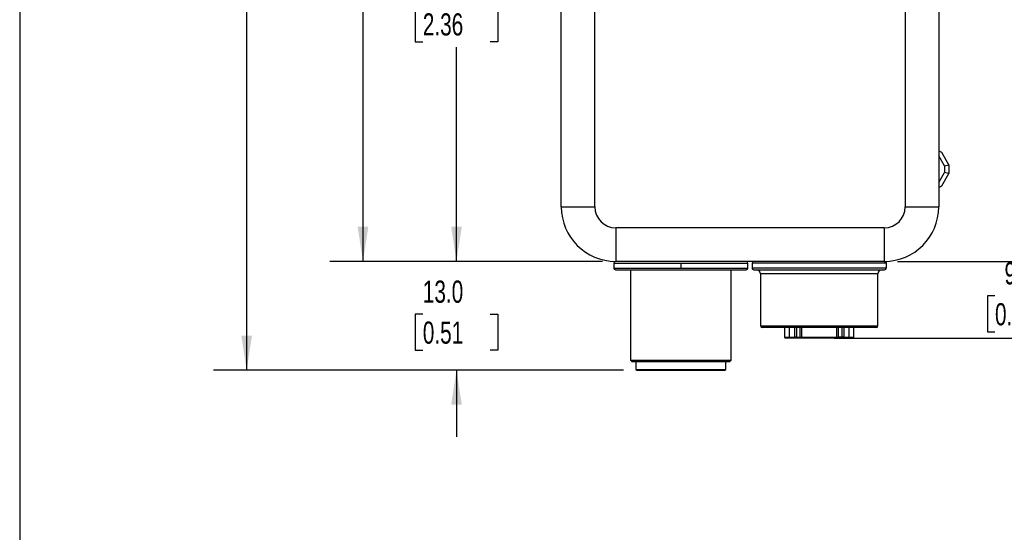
# Model space of a CAD drawing. Header units: millimetres. Extents: x 8 to 341, y 8 to 262.
# Tile 8 of 30: x 8 to 125, y 99 to 161. Entities that reach past the tile are written whole.
import ezdxf

# ---------------------------------------------------------------- set-up
doc = ezdxf.new("R2010")
doc.units = ezdxf.units.MM
doc.header["$LTSCALE"] = 1.25
doc.layers.add('DIMENSIONS', color=140, linetype='Continuous', lineweight=25)
doc.layers.add('TEXT', color=140, linetype='Continuous', lineweight=25)
doc.styles.add('SLDTEXTSTYLE0', font='TXT', dxfattribs={"width": 0.7})
doc.dimstyles.new('SLDDIMSTYLE1', dxfattribs={"dimtxt": 2.69751, "dimasz": 4.1275, "dimexe": 0, "dimexo": 0.0625, "dimgap": 0.674377, "dimtad": 0, "dimtih": 1, "dimtoh": 1, "dimrnd": 1e-09, "dimzin": 4, "dimdsep": 46, "dimtxsty": 'SLDTEXTSTYLE0', "dimsah": 1, "dimcen": 0.09, "dimadec": 0, "dimazin": 1, "dimtfac": 1, "dimtmove": 0, "dimatfit": 0, "dimfxl": 0, "dimfrac": 2, "dimtolj": 1, "dimtzin": 12, "dimarcsym": 0})
doc.dimstyles.new('SLDDIMSTYLE2', dxfattribs={"dimtxt": 2.69751, "dimasz": 4.1275, "dimexe": 0, "dimexo": 0.0625, "dimgap": 0.674377, "dimtad": 0, "dimtih": 1, "dimtoh": 1, "dimrnd": 1e-09, "dimzin": 4, "dimdsep": 46, "dimtxsty": 'SLDTEXTSTYLE0', "dimsah": 1, "dimcen": 0.09, "dimadec": 0, "dimazin": 1, "dimtfac": 1, "dimtofl": 0, "dimtmove": 0, "dimatfit": 3, "dimfxl": 0, "dimfrac": 2, "dimtolj": 1, "dimtzin": 12, "dimarcsym": 0})
doc.dimstyles.new('SLDDIMSTYLE3', dxfattribs={"dimtxt": 2.69751, "dimasz": 4.1275, "dimexe": 0, "dimexo": 0.0625, "dimgap": 0.674377, "dimtad": 0, "dimtih": 1, "dimtoh": 1, "dimrnd": 1e-09, "dimzin": 12, "dimdsep": 46, "dimtxsty": 'SLDTEXTSTYLE0', "dimsah": 1, "dimcen": 0.09, "dimadec": 0, "dimazin": 3, "dimtfac": 1, "dimtmove": 0, "dimatfit": 0, "dimfxl": 0, "dimfrac": 2, "dimtolj": 1, "dimtzin": 12, "dimarcsym": 0})

# ---------------------------------------------------------------- blocks, each defined once
blk = doc.blocks.new('_D_1')
at = {"layer": 'DIMENSIONS'}
for p, q in [((60.01, 131.78), (60.01, 139.72)), ((77.43, 131.78), (56.04, 131.78)), ((56, 125.48), (55.1, 125.48)), ((55.1, 125.48), (55.1, 121.19)), ((64.02, 125.48), (64.93, 125.48)), ((64.93, 125.48), (64.93, 121.19)), ((55.1, 121.19), (56, 121.19)), ((64.93, 121.19), (64.02, 121.19)), ((79.93, 118.78), (56.04, 118.78)), ((60.01, 118.78), (60.01, 110.85))]:
    blk.add_line(p, q, dxfattribs=at)
for points in [[(60.01, 131.78), (60.65, 135.91), (59.38, 135.91)], [(60.01, 118.78), (59.38, 114.66), (60.65, 114.66)]]:
    blk.add_solid(points, dxfattribs=at)
at = {"layer": 'DIMENSIONS', "char_height": 2.646, "attachment_point": 1, "style": 'SLDTEXTSTYLE0'}
for s, insert in [('13.0', (56, 129.49)), ('0.51', (56, 124.6))]:
    blk.add_mtext(s, dxfattribs=dict(at, insert=insert))
blk = doc.blocks.new('_D_2')
at = {"layer": 'DIMENSIONS'}
for p, q in [((69.64, 191.78), (56.04, 191.78)), ((60.01, 191.78), (60.01, 167.16)), ((56, 162.27), (55.1, 162.27)), ((55.1, 162.27), (55.1, 157.98)), ((64.02, 162.27), (64.93, 162.27)), ((64.93, 162.27), (64.93, 157.98)), ((55.1, 157.98), (56, 157.98)), ((60.01, 131.78), (60.01, 157.37)), ((64.93, 157.98), (64.02, 157.98)), ((77.43, 131.78), (56.04, 131.78))]:
    blk.add_line(p, q, dxfattribs=at)
for points in [[(60.01, 191.78), (59.38, 187.66), (60.65, 187.66)], [(60.01, 131.78), (60.65, 135.91), (59.38, 135.91)]]:
    blk.add_solid(points, dxfattribs=at)
at = {"layer": 'DIMENSIONS', "char_height": 2.646, "attachment_point": 1, "style": 'SLDTEXTSTYLE0'}
for s, insert in [('60.0', (56, 166.28)), ('2.36', (56, 161.39))]:
    blk.add_mtext(s, dxfattribs=dict(at, insert=insert))
blk = doc.blocks.new('_D_4')
at = {"layer": 'DIMENSIONS'}
for p, q in [((77.43, 216.78), (31.03, 216.78)), ((35, 216.78), (35, 180.58)), ((30.99, 175.69), (30.08, 175.69)), ((30.08, 175.69), (30.08, 171.4)), ((39, 175.69), (39.91, 175.69)), ((39.91, 175.69), (39.91, 171.4)), ((30.08, 171.4), (30.99, 171.4)), ((39.91, 171.4), (39, 171.4)), ((35, 118.78), (35, 170.8)), ((79.93, 118.78), (31.03, 118.78))]:
    blk.add_line(p, q, dxfattribs=at)
for points in [[(35, 216.78), (34.36, 212.66), (35.63, 212.66)], [(35, 118.78), (35.63, 122.91), (34.36, 122.91)]]:
    blk.add_solid(points, dxfattribs=at)
at = {"layer": 'DIMENSIONS', "char_height": 2.646, "attachment_point": 1, "style": 'SLDTEXTSTYLE0'}
for s, insert in [('98.0', (30.99, 179.71)), ('3.86', (30.99, 174.81))]:
    blk.add_mtext(s, dxfattribs=dict(at, insert=insert))
blk = doc.blocks.new('_D_5')
at = {"layer": 'DIMENSIONS'}
for p, q in [((128.23, 131.78), (128.23, 139.72)), ((112.6, 131.78), (132.2, 131.78)), ((124.22, 127.67), (123.32, 127.67)), ((123.32, 127.67), (123.32, 123.38)), ((132.24, 127.67), (133.15, 127.67)), ((133.15, 127.67), (133.15, 123.38)), ((123.32, 123.38), (124.22, 123.38)), ((133.15, 123.38), (132.24, 123.38)), ((105.06, 122.63), (132.2, 122.63)), ((128.23, 122.63), (128.23, 114.7))]:
    blk.add_line(p, q, dxfattribs=at)
for points in [[(128.23, 131.78), (128.87, 135.91), (127.6, 135.91)], [(128.23, 122.63), (127.6, 118.51), (128.87, 118.51)]]:
    blk.add_solid(points, dxfattribs=at)
at = {"layer": 'DIMENSIONS', "char_height": 2.646, "attachment_point": 1, "style": 'SLDTEXTSTYLE0'}
for s, insert in [('9.2', (125.35, 131.68)), ('0.36', (124.22, 126.79))]:
    blk.add_mtext(s, dxfattribs=dict(at, insert=insert))
blk = doc.blocks.new('_D_6')
at = {"layer": 'DIMENSIONS'}
for p, q in [((77.43, 216.78), (44.9, 216.78)), ((48.87, 216.78), (48.87, 174.35)), ((44.86, 169.46), (43.95, 169.46)), ((43.95, 169.46), (43.95, 165.17)), ((52.87, 169.46), (53.78, 169.46)), ((53.78, 169.46), (53.78, 165.17)), ((43.95, 165.17), (44.86, 165.17)), ((48.87, 131.78), (48.87, 164.57)), ((53.78, 165.17), (52.87, 165.17)), ((77.43, 131.78), (44.9, 131.78))]:
    blk.add_line(p, q, dxfattribs=at)
for points in [[(48.87, 216.78), (48.23, 212.66), (49.5, 212.66)], [(48.87, 131.78), (49.5, 135.91), (48.23, 135.91)]]:
    blk.add_solid(points, dxfattribs=at)
at = {"layer": 'DIMENSIONS', "char_height": 2.646, "attachment_point": 1, "style": 'SLDTEXTSTYLE0'}
for s, insert in [('85.0', (44.86, 173.48)), ('3.35', (44.86, 168.58))]:
    blk.add_mtext(s, dxfattribs=dict(at, insert=insert))

msp = doc.modelspace()

# ---------------------------------------------------------------- linework, layer by layer
for p, q in [((72.513, 138.284), (72.513, 171.784)), ((76.513, 138.284), (76.513, 171.784)), ((113.513, 171.784), (113.513, 138.284)), ((117.513, 171.784), (117.513, 138.284)), ((117.863, 144.774), (117.513, 144.976)), ((118.713, 143.302), (117.863, 144.774)), ((118.213, 143.168), (117.513, 144.38)), ((118.213, 143.168), (118.713, 143.302)), ((118.713, 143.302), (118.713, 142.266)), ((117.513, 141.187), (118.213, 142.4)), ((117.863, 140.793), (118.713, 142.266)), ((118.213, 143.168), (118.213, 142.4)), ((118.713, 142.266), (118.213, 142.4)), ((117.513, 140.591), (117.863, 140.793)), ((72.513, 138.284), (76.513, 138.284)), ((113.513, 138.284), (117.513, 138.284)), ((111.013, 135.784), (79.013, 135.784)), ((79.013, 135.784), (79.013, 131.784)), ((111.013, 135.784), (111.013, 131.784)), ((78.763, 131.584), (78.763, 130.984)), ((111.013, 131.784), (79.013, 131.784)), ((111.013, 131.784), (79.013, 131.784)), ((86.763, 131.584), (86.763, 130.984)), ((94.763, 130.984), (94.763, 131.584)), ((95.263, 131.584), (95.263, 130.984)), ((111.263, 131.584), (111.263, 130.984)), ((80.748, 130.784), (80.748, 119.984)), ((92.778, 119.984), (92.778, 130.784)), ((96.263, 130.284), (96.263, 124.084)), ((110.263, 124.084), (110.263, 130.284)), ((96.263, 124.084), (103.263, 124.084)), ((110.063, 123.884), (96.463, 123.884)), ((99.138, 123.884), (99.138, 122.734)), ((99.713, 122.734), (99.713, 123.884)), ((100.34, 122.734), (100.34, 123.884)), ((100.541, 123.884), (100.541, 122.734)), ((100.965, 123.884), (100.965, 122.734)), ((101.161, 123.884), (101.161, 122.734)), ((103.263, 124.084), (110.263, 124.084)), ((105.364, 122.734), (105.364, 123.884)), ((105.56, 122.734), (105.56, 123.884)), ((105.984, 122.734), (105.984, 123.884)), ((106.185, 123.884), (106.185, 122.734)), ((106.812, 123.884), (106.812, 122.734)), ((107.388, 122.734), (107.388, 123.884)), ((99.713, 122.734), (100.34, 122.734)), ((99.799, 122.634), (100.269, 122.634)), ((100.269, 122.634), (99.799, 122.634)), ((100.49, 122.634), (100.269, 122.634)), ((100.269, 122.634), (100.49, 122.634)), ((100.541, 122.734), (100.34, 122.734)), ((100.49, 122.634), (101.153, 122.634)), ((101.153, 122.634), (100.49, 122.634)), ((100.541, 122.734), (100.965, 122.734)), ((100.802, 122.634), (100.756, 122.634)), ((100.802, 122.634), (100.756, 122.634)), ((100.965, 122.734), (101.161, 122.734)), ((101.212, 122.634), (101.067, 122.634)), ((101.153, 122.634), (101.067, 122.634)), ((101.374, 122.634), (101.153, 122.634)), ((101.374, 122.634), (101.191, 122.634)), ((102.075, 122.634), (101.374, 122.634)), ((103.05, 122.634), (102.075, 122.634)), ((102.782, 122.634), (102.736, 122.634)), ((103.475, 122.634), (103.05, 122.634)), ((103.121, 122.634), (103.404, 122.634)), ((104.45, 122.634), (103.475, 122.634)), ((105.151, 122.634), (104.45, 122.634)), ((104.762, 122.634), (104.716, 122.634)), ((105.372, 122.634), (105.151, 122.634)), ((105.334, 122.634), (105.151, 122.634)), ((105.313, 122.634), (105.458, 122.634)), ((105.364, 122.734), (105.56, 122.734)), ((106.035, 122.634), (105.372, 122.634)), ((105.372, 122.634), (106.035, 122.634)), ((105.372, 122.634), (105.458, 122.634)), ((105.984, 122.734), (105.56, 122.734)), ((106.185, 122.734), (105.984, 122.734)), ((106.035, 122.634), (106.256, 122.634)), ((106.256, 122.634), (106.035, 122.634)), ((106.185, 122.734), (106.812, 122.734)), ((106.256, 122.634), (106.726, 122.634)), ((106.726, 122.634), (106.256, 122.634)), ((106.742, 122.634), (106.696, 122.634)), ((106.742, 122.634), (106.696, 122.634)), ((80.748, 119.984), (80.948, 119.784)), ((80.748, 119.984), (92.778, 119.984)), ((92.578, 119.784), (80.948, 119.784)), ((81.413, 119.784), (81.413, 118.884)), ((92.113, 118.884), (92.113, 119.784)), ((92.578, 119.784), (92.778, 119.984)), ((81.413, 118.884), (81.513, 118.784)), ((92.013, 118.784), (92.113, 118.884))]:
    msp.add_line(p, q)
at = {"flags": 128}
for points in [[(99.138, 122.734), (99.174, 122.734), (99.284, 122.734), (99.465, 122.734), (99.713, 122.734)], [(99.799, 122.634), (99.557, 122.634), (99.38, 122.634), (99.273, 122.634), (99.238, 122.634), (99.273, 122.634), (99.38, 122.634), (99.557, 122.634), (99.799, 122.634)], [(100.756, 122.634), (100.543, 122.634), (100.301, 122.634), (100.057, 122.634), (99.841, 122.634), (99.679, 122.634), (99.588, 122.634), (99.58, 122.634), (99.655, 122.634), (99.806, 122.634), (100.013, 122.634), (100.254, 122.634), (100.499, 122.634), (100.72, 122.634), (100.89, 122.634), (100.991, 122.634), (101.009, 122.634), (100.944, 122.634), (100.802, 122.634)], [(100.756, 122.634), (100.543, 122.634), (100.301, 122.634), (100.057, 122.634), (99.841, 122.634), (99.679, 122.634), (99.588, 122.634), (99.58, 122.634), (99.655, 122.634), (99.806, 122.634), (100.013, 122.634), (100.254, 122.634), (100.499, 122.634), (100.72, 122.634), (100.89, 122.634), (100.991, 122.634), (101.009, 122.634), (100.944, 122.634), (100.802, 122.634)], [(101.161, 122.734), (101.653, 122.734), (102.173, 122.734), (102.713, 122.734), (103.263, 122.734), (103.812, 122.734), (104.352, 122.734), (104.872, 122.734), (105.364, 122.734)], [(101.161, 122.734), (101.162, 122.714), (101.165, 122.695), (101.17, 122.678), (101.176, 122.663), (101.184, 122.651), (101.193, 122.641), (101.202, 122.636), (101.212, 122.634)], [(101.212, 122.634), (101.692, 122.634), (102.2, 122.634), (102.726, 122.634), (103.263, 122.634), (103.799, 122.634), (104.325, 122.634), (104.833, 122.634), (105.313, 122.634)], [(102.736, 122.634), (102.523, 122.634), (102.281, 122.634), (102.037, 122.634), (101.821, 122.634), (101.658, 122.634), (101.568, 122.634), (101.56, 122.634), (101.635, 122.634), (101.786, 122.634), (101.993, 122.634), (102.234, 122.634), (102.479, 122.634), (102.699, 122.634), (102.87, 122.634), (102.971, 122.634), (102.989, 122.634), (102.924, 122.634), (102.782, 122.634)], [(103.475, 122.634), (103.263, 122.634), (103.05, 122.634)], [(104.716, 122.634), (104.503, 122.634), (104.261, 122.634), (104.017, 122.634), (103.801, 122.634), (103.638, 122.634), (103.548, 122.634), (103.539, 122.634), (103.615, 122.634), (103.766, 122.634), (103.973, 122.634), (104.214, 122.634), (104.459, 122.634), (104.679, 122.634), (104.85, 122.634), (104.951, 122.634), (104.969, 122.634), (104.904, 122.634), (104.762, 122.634)], [(105.313, 122.634), (105.323, 122.636), (105.332, 122.641), (105.341, 122.651), (105.349, 122.663), (105.355, 122.678), (105.36, 122.695), (105.363, 122.714), (105.364, 122.734)], [(106.696, 122.634), (106.483, 122.634), (106.24, 122.634), (105.997, 122.634), (105.781, 122.634), (105.618, 122.634), (105.527, 122.634), (105.519, 122.634), (105.595, 122.634), (105.746, 122.634), (105.953, 122.634), (106.194, 122.634), (106.439, 122.634), (106.659, 122.634), (106.83, 122.634), (106.93, 122.634), (106.949, 122.634), (106.883, 122.634), (106.742, 122.634)], [(106.696, 122.634), (106.483, 122.634), (106.24, 122.634), (105.997, 122.634), (105.781, 122.634), (105.618, 122.634), (105.527, 122.634), (105.519, 122.634), (105.595, 122.634), (105.746, 122.634), (105.953, 122.634), (106.194, 122.634), (106.439, 122.634), (106.659, 122.634), (106.83, 122.634), (106.93, 122.634), (106.949, 122.634), (106.883, 122.634), (106.742, 122.634)], [(106.726, 122.634), (106.968, 122.634), (107.145, 122.634), (107.252, 122.634), (107.288, 122.634), (107.252, 122.634), (107.145, 122.634), (106.968, 122.634), (106.726, 122.634)], [(106.812, 122.734), (107.061, 122.734), (107.241, 122.734), (107.351, 122.734), (107.388, 122.734)]]:
    msp.add_lwpolyline(points, dxfattribs=at)
for centre, radius, start, end in [((79.013, 138.284), 6.5, 180, 270), ((79.013, 138.284), 2.5, 180, 270), ((111.013, 138.284), 2.5, 270, 0), ((111.013, 138.284), 6.5, 270, 0), ((78.963, 131.584), 0.2, 90, 180), ((94.563, 131.584), 0.2, 0, 90), ((95.463, 131.584), 0.2, 90, 180), ((111.063, 131.584), 0.2, 0, 90), ((78.963, 130.984), 0.2, 180, 270), ((94.563, 130.984), 0.2, 270, 0), ((95.463, 130.984), 0.2, 180, 270), ((95.763, 130.284), 0.5, 0, 90), ((110.763, 130.284), 0.5, 90, 180), ((111.063, 130.984), 0.2, 270, 0), ((96.463, 124.084), 0.2, 180, 270), ((110.063, 124.084), 0.2, 270, 0), ((99.238, 122.734), 0.1, 180, 270), ((99.806, 122.727), 0.0938, 176.03547, 265.39173), ((100.251, 122.721), 0.0893, 281.42175, 8.04946), ((101.065, 122.734), 0.1, 180, 270), ((105.46, 122.734), 0.1, 270, 0), ((106.274, 122.721), 0.0893, 171.95053, 258.57824), ((106.719, 122.727), 0.0938, 274.60827, 3.96453), ((107.288, 122.734), 0.1, 270, 0)]:
    msp.add_arc(centre, radius, start, end)
for points, knots in [([(78.765, 131.584), (78.764, 131.584), (78.713, 131.584), (78.893, 131.584), (79.324, 131.584), (80.078, 131.584), (81.077, 131.584), (82.297, 131.584), (83.687, 131.584), (85.195, 131.584), (86.24, 131.584), (86.763, 131.584)], [0, 0, 0, 0, 0.0017008, 0.1264882, 0.2512756, 0.376063, 0.5008504, 0.6256378, 0.7504252, 0.8752126, 1, 1, 1, 1]), ([(86.763, 131.584), (87.81, 131.584), (88.857, 131.584), (90.792, 131.584), (91.679, 131.584), (93.16, 131.584), (93.753, 131.584), (94.555, 131.584), (94.763, 131.584), (94.763, 131.584)], [0, 0, 0, 0, 0.25, 0.25, 0.5, 0.5, 0.75, 0.75, 1, 1, 1, 1]), ([(111.263, 131.584), (111.23, 131.584), (111.164, 131.584), (110.68, 131.584), (109.934, 131.584), (108.926, 131.584), (107.702, 131.584), (106.308, 131.584), (104.797, 131.584), (103.227, 131.584), (101.658, 131.584), (100.151, 131.584), (98.763, 131.584), (97.549, 131.584), (96.551, 131.584), (95.818, 131.584), (95.349, 131.584), (95.293, 131.584), (95.265, 131.584)], [0, 0, 0, 0, 0.0625597, 0.1251194, 0.187679, 0.2502387, 0.3127984, 0.3753581, 0.4379178, 0.5004775, 0.5630371, 0.6255968, 0.6881565, 0.7507162, 0.8132759, 0.8758355, 0.9383952, 1, 1, 1, 1]), ([(111.063, 131.784), (111.115, 131.784), (111.167, 131.762), (111.241, 131.688), (111.263, 131.636), (111.263, 131.584)], [0, 0, 0, 0, 0.5, 0.5, 1, 1, 1, 1]), ([(78.766, 130.984), (78.765, 130.984), (78.714, 130.984), (78.895, 130.984), (79.328, 130.984), (80.081, 130.984), (81.081, 130.984), (82.3, 130.984), (83.689, 130.984), (85.196, 130.984), (86.241, 130.984), (86.763, 130.984)], [0, 0, 0, 0, 0.0025129, 0.1271988, 0.2518847, 0.3765706, 0.5012565, 0.6259423, 0.7506282, 0.8753141, 1, 1, 1, 1]), ([(78.963, 130.784), (78.969, 130.784), (79.178, 130.784), (79.968, 130.784), (80.55, 130.784), (81.999, 130.784), (82.866, 130.784), (84.754, 130.784), (85.774, 130.784), (87.813, 130.784), (88.832, 130.784), (90.714, 130.784), (91.576, 130.784), (93.014, 130.784), (93.589, 130.784), (94.364, 130.784), (94.565, 130.784), (94.563, 130.784)], [0, 0, 0, 0, 0.125, 0.125, 0.25, 0.25, 0.375, 0.375, 0.5, 0.5, 0.625, 0.625, 0.75, 0.75, 0.875, 0.875, 1, 1, 1, 1]), ([(86.763, 130.984), (87.81, 130.984), (88.857, 130.984), (90.792, 130.984), (91.679, 130.984), (93.16, 130.984), (93.753, 130.984), (94.555, 130.984), (94.763, 130.984), (94.763, 130.984)], [0, 0, 0, 0, 0.25, 0.25, 0.5, 0.5, 0.75, 0.75, 1, 1, 1, 1]), ([(111.263, 130.984), (111.263, 130.984), (111.056, 130.984), (110.259, 130.984), (109.669, 130.984), (108.195, 130.984), (107.312, 130.984), (105.384, 130.984), (104.341, 130.984), (102.253, 130.984), (101.208, 130.984), (99.274, 130.984), (98.386, 130.984), (96.899, 130.984), (96.302, 130.984), (95.488, 130.984), (95.272, 130.984), (95.263, 130.984)], [0, 0, 0, 0, 0.125, 0.125, 0.25, 0.25, 0.375, 0.375, 0.5, 0.5, 0.625, 0.625, 0.75, 0.75, 0.875, 0.875, 1, 1, 1, 1]), ([(95.263, 130.984), (95.263, 130.931), (95.285, 130.879), (95.359, 130.805), (95.411, 130.784), (95.463, 130.784)], [0, 0, 0, 0, 0.5, 0.5, 1, 1, 1, 1]), ([(95.463, 130.784), (95.472, 130.784), (95.683, 130.784), (96.478, 130.784), (97.062, 130.784), (98.515, 130.784), (99.383, 130.784), (101.273, 130.784), (102.293, 130.784), (104.332, 130.784), (105.35, 130.784), (107.23, 130.784), (108.091, 130.784), (109.525, 130.784), (110.098, 130.784), (110.869, 130.784), (111.067, 130.784), (111.063, 130.784)], [0, 0, 0, 0, 0.125, 0.125, 0.25, 0.25, 0.375, 0.375, 0.5, 0.5, 0.625, 0.625, 0.75, 0.75, 0.875, 0.875, 1, 1, 1, 1]), ([(103.263, 130.284), (102.806, 130.284), (101.893, 130.284), (100.575, 130.284), (99.36, 130.284), (98.293, 130.284), (97.419, 130.284), (96.759, 130.284), (96.379, 130.284), (96.221, 130.284), (96.265, 130.284), (96.266, 130.284)], [0, 0, 0, 0, 0.1246131, 0.2492262, 0.3738394, 0.4984525, 0.6230656, 0.7476787, 0.8722919, 0.996905, 1, 1, 1, 1]), ([(110.26, 130.284), (110.236, 130.284), (110.188, 130.284), (109.778, 130.284), (109.134, 130.284), (108.257, 130.284), (107.188, 130.284), (105.967, 130.284), (104.642, 130.284), (103.722, 130.284), (103.263, 130.284)], [0, 0, 0, 0, 0.122292, 0.2476789, 0.3730657, 0.4984526, 0.6238394, 0.7492263, 0.8746131, 1, 1, 1, 1]), ([(100.541, 122.734), (100.541, 122.723), (100.54, 122.712), (100.538, 122.701), (100.536, 122.691), (100.534, 122.681), (100.53, 122.673), (100.527, 122.664), (100.523, 122.657), (100.518, 122.651), (100.514, 122.644), (100.508, 122.64), (100.503, 122.637), (100.499, 122.635), (100.495, 122.634), (100.491, 122.634), (100.491, 122.634), (100.491, 122.634), (100.49, 122.634)], [0, 0, 0, 0, 0.00003266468, 0.00003266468, 0.00003266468, 0.00006529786, 0.00006529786, 0.00006529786, 0.00009842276, 0.00009842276, 0.00009842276, 0.00013270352, 0.00013270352, 0.00013270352, 0.00015663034, 0.00015663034, 0.00015663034, 0.00015935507, 0.00015935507, 0.00015935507, 0.00015935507]), ([(105.984, 122.734), (105.984, 122.723), (105.985, 122.712), (105.987, 122.701), (105.989, 122.691), (105.992, 122.681), (105.995, 122.673), (105.998, 122.664), (106.002, 122.657), (106.007, 122.651), (106.012, 122.644), (106.017, 122.64), (106.022, 122.637), (106.026, 122.635), (106.03, 122.634), (106.034, 122.634), (106.034, 122.634), (106.034, 122.634), (106.035, 122.634)], [0, 0, 0, 0, 0.00003266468, 0.00003266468, 0.00003266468, 0.00006529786, 0.00006529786, 0.00006529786, 0.00009842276, 0.00009842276, 0.00009842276, 0.00013270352, 0.00013270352, 0.00013270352, 0.00015663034, 0.00015663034, 0.00015663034, 0.00015935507, 0.00015935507, 0.00015935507, 0.00015935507]), ([(81.413, 118.884), (81.413, 118.884), (81.552, 118.884), (82.088, 118.884), (82.485, 118.884), (83.475, 118.884), (84.069, 118.884), (85.363, 118.884), (86.063, 118.884), (86.763, 118.884)], [0, 0, 0, 0, 0.25, 0.25, 0.5, 0.5, 0.75, 0.75, 1, 1, 1, 1]), ([(81.513, 118.784), (81.513, 118.784), (81.65, 118.784), (82.176, 118.784), (82.565, 118.784), (83.537, 118.784), (84.119, 118.784), (85.389, 118.784), (86.076, 118.784), (86.763, 118.784)], [0, 0, 0, 0, 0.25, 0.25, 0.5, 0.5, 0.75, 0.75, 1, 1, 1, 1]), ([(86.763, 118.884), (87.463, 118.884), (88.163, 118.884), (89.457, 118.884), (90.051, 118.884), (91.041, 118.884), (91.438, 118.884), (91.974, 118.884), (92.113, 118.884), (92.113, 118.884)], [0, 0, 0, 0, 0.25, 0.25, 0.5, 0.5, 0.75, 0.75, 1, 1, 1, 1]), ([(86.763, 118.784), (87.45, 118.784), (88.137, 118.784), (89.407, 118.784), (89.989, 118.784), (90.961, 118.784), (91.35, 118.784), (91.876, 118.784), (92.013, 118.784), (92.013, 118.784)], [0, 0, 0, 0, 0.25, 0.25, 0.5, 0.5, 0.75, 0.75, 1, 1, 1, 1])]:
    msp.add_open_spline(points, degree=3, knots=knots)
for points in [[(79.013, 131.784), (78.98, 131.784), (78.963, 131.784), (78.963, 131.784)], [(111.263, 131.584), (111.263, 131.584), (111.263, 131.584), (111.263, 131.584)], [(95.263, 130.984), (95.263, 130.984), (95.263, 130.984), (95.263, 130.984)]]:
    msp.add_open_spline(points, degree=3)
at = {"layer": 'TEXT'}
msp.add_line((7.937, 261.938), (7.937, 7.937), dxfattribs=at)

# ---------------------------------------------------------------- dimensions: what is measured, and where the dimension line sits
at = {"layer": 'DIMENSIONS'}
for base, p1, p2, angle, dimstyle, picture, middle in [((34.997, 118.784), (79.013, 216.784), (81.513, 118.784), 270, 'SLDDIMSTYLE2', '_D_4', (34.997, 175.691)), ((48.867, 216.784), (79.013, 131.784), (79.013, 216.784), 270, 'SLDDIMSTYLE2', '_D_6', (48.867, 169.461)), ((60.013, 191.784), (79.013, 131.784), (71.223, 191.784), 90, 'SLDDIMSTYLE2', '_D_2', (60.013, 162.266)), ((60.013, 131.784), (81.513, 118.784), (79.013, 131.784), 270, 'SLDDIMSTYLE1', '_D_1', (60.013, 125.478)), ((128.232, 131.784), (103.475, 122.634), (111.013, 131.784), 270, 'SLDDIMSTYLE3', '_D_5', (128.232, 127.669))]:
    dim = msp.add_linear_dim(base=base, p1=p1, p2=p2, angle=angle, dimstyle=dimstyle, dxfattribs=at)
    dim.commit()
    dim.dimension.update_dxf_attribs({"geometry": picture, "text_midpoint": middle, "dimtype": 160})

doc.saveas('drawing.dxf')
